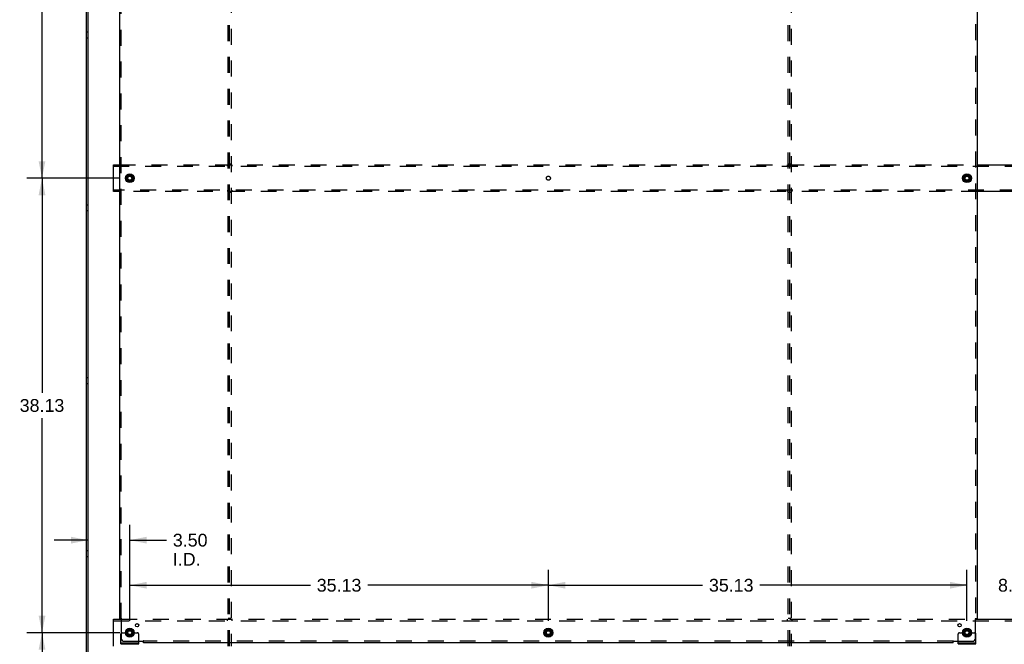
# Model space of a CAD drawing. Header units: inches. Extents: x 0 to 243, y 0 to 157.
# Tile 11 of 27: x 72 to 154, y 53 to 105. Entities that reach past the tile are written whole.
import ezdxf

# ---------------------------------------------------------------- set-up
doc = ezdxf.new("R2010")
doc.units = ezdxf.units.IN
doc.header["$LTSCALE"] = 13.357143
doc.header["$MEASUREMENT"] = 0
doc.linetypes.add('DOT', pattern=[0.2, 0.1, -0.1])
doc.linetypes.add('HIDDEN', pattern=[0.2, 0.1, -0.1])
doc.layers.get('0').update_dxf_attribs({"linetype": 'CONTINUOUS'})
for name, color, linetype in [('DEFAULT_2', 8, 'HIDDEN'), ('DIMENSIONS', 7, 'CONTINUOUS'), ('SUBPANELS', 7, 'CONTINUOUS')]:
    doc.layers.add(name, color=color, linetype=linetype)
doc.styles.get("Standard").update_dxf_attribs({"font": 'arial.ttf'})
doc.dimstyles.new('DIMSTYLE_1', dxfattribs={"dimtxt": 1.071429, "dimasz": 1.428571, "dimexe": 0.09, "dimexo": 0.07, "dimgap": 0.0375, "dimtad": 0, "dimtih": 1, "dimtoh": 1, "dimzin": 4, "dimdsep": 46, "dimtxsty": 'Standard', "dimblk": '_FILLED', "dimblk1": '_FILLED', "dimblk2": '_FILLED', "dimcen": 0.09, "dimazin": 1, "dimtfac": 1, "dimtdec": 3, "dimtofl": 0, "dimtmove": 0, "dimatfit": 3, "dimldrblk": '_FILLED', "dimfxl": 0, "dimtolj": 1, "dimtzin": 4, "dimarcsym": 0})

# ---------------------------------------------------------------- blocks, each defined once
blk = doc.blocks.new('_FILLED')
at = {"color": 0, "linetype": 'ByBlock'}
blk.add_solid([(0, 0), (-1, 0.2), (-1, -0.2)], dxfattribs=at)
blk = doc.blocks.new('*D6')
at = {"layer": 'DIMENSIONS', "color": 2, "linetype": 'Continuous'}
for p, q in [((79.957, 53.475), (72.141, 53.475)), ((73.427, 53.475), (73.427, 50.977)), ((73.427, 44.725), (73.427, 47.227)), ((76.228, 44.725), (72.141, 44.725))]:
    blk.add_line(p, q, dxfattribs=at)
at = {"layer": 'DIMENSIONS', "color": 2, "linetype": 'Continuous', "xscale": 1.4285714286, "yscale": 1.4285714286, "zscale": 1.4285714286}
for p, rotation in [((73.427, 53.475), 90), ((73.427, 44.725), 270)]:
    blk.add_blockref('_FILLED', p, dxfattribs=dict(at, rotation=rotation))
at = {"layer": 'DIMENSIONS', "color": 2, "linetype": 'Continuous', "insert": (73.427, 50.441), "char_height": 1.0714, "width": 2.91158, "attachment_point": 2, "line_spacing_factor": 0.9}
blk.add_mtext('8.75\\PI.D.', dxfattribs=at)
blk = doc.blocks.new('*D7')
at = {"layer": 'DIMENSIONS', "color": 2, "linetype": 'Continuous'}
for p, q in [((79.957, 91.6), (72.141, 91.6)), ((73.427, 91.6), (73.427, 73.609)), ((73.427, 53.475), (73.427, 71.466)), ((79.957, 53.475), (72.141, 53.475))]:
    blk.add_line(p, q, dxfattribs=at)
at = {"layer": 'DIMENSIONS', "color": 2, "linetype": 'Continuous', "xscale": 1.4285714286, "yscale": 1.4285714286, "zscale": 1.4285714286}
for p, rotation in [((73.427, 91.6), 90), ((73.427, 53.475), 270)]:
    blk.add_blockref('_FILLED', p, dxfattribs=dict(at, rotation=rotation))
at = {"layer": 'DIMENSIONS', "color": 2, "linetype": 'Continuous', "insert": (73.427, 73.073), "char_height": 1.0714, "width": 3.74403, "attachment_point": 2, "line_spacing_factor": 0.9}
blk.add_mtext('38.13', dxfattribs=at)
blk = doc.blocks.new('*D8')
at = {"layer": 'DIMENSIONS', "color": 2, "linetype": 'Continuous'}
for p, q in [((79.957, 129.725), (72.141, 129.725)), ((73.427, 129.725), (73.427, 111.734)), ((73.427, 91.6), (73.427, 109.591)), ((79.957, 91.6), (72.141, 91.6))]:
    blk.add_line(p, q, dxfattribs=at)
at = {"layer": 'DIMENSIONS', "color": 2, "linetype": 'Continuous', "xscale": 1.4285714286, "yscale": 1.4285714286, "zscale": 1.4285714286}
for p, rotation in [((73.427, 129.725), 90), ((73.427, 91.6), 270)]:
    blk.add_blockref('_FILLED', p, dxfattribs=dict(at, rotation=rotation))
at = {"layer": 'DIMENSIONS', "color": 2, "linetype": 'Continuous', "insert": (73.427, 111.198), "char_height": 1.0714, "width": 3.74403, "attachment_point": 2, "line_spacing_factor": 0.9}
blk.add_mtext('38.13', dxfattribs=at)
blk = doc.blocks.new('*D13')
at = {"layer": 'DIMENSIONS', "color": 2, "linetype": 'Continuous'}
for p, q in [((80.791, 54.475), (80.791, 62.523)), ((77.291, 61.237), (74.434, 61.237)), ((80.791, 61.237), (83.868, 61.237))]:
    blk.add_line(p, q, dxfattribs=at)
at = {"layer": 'DIMENSIONS', "color": 2, "linetype": 'Continuous', "xscale": 1.4285714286, "yscale": 1.4285714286, "zscale": 1.4285714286}
blk.add_blockref('_FILLED', (77.291, 61.237), dxfattribs=at)
at = {"layer": 'DIMENSIONS', "color": 2, "linetype": 'Continuous', "xscale": 1.4285714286, "yscale": 1.4285714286, "zscale": 1.4285714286, "rotation": 180}
blk.add_blockref('_FILLED', (80.791, 61.237), dxfattribs=at)
at = {"layer": 'DIMENSIONS', "color": 2, "linetype": 'Continuous', "insert": (84.404, 61.773), "char_height": 1.0714, "width": 2.91158, "attachment_point": 1, "line_spacing_factor": 0.9}
blk.add_mtext('3.50\\PI.D.', dxfattribs=at)
blk = doc.blocks.new('*D16')
at = {"layer": 'DIMENSIONS', "color": 2, "linetype": 'Continuous'}
for p, q in [((151.041, 54.475), (151.041, 58.741)), ((159.166, 54.475), (159.166, 58.741)), ((151.041, 57.455), (148.184, 57.455)), ((159.166, 57.455), (162.023, 57.455))]:
    blk.add_line(p, q, dxfattribs=at)
at = {"layer": 'DIMENSIONS', "color": 2, "linetype": 'Continuous', "xscale": 1.4285714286, "yscale": 1.4285714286, "zscale": 1.4285714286}
blk.add_blockref('_FILLED', (151.041, 57.455), dxfattribs=at)
at = {"layer": 'DIMENSIONS', "color": 2, "linetype": 'Continuous', "xscale": 1.4285714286, "yscale": 1.4285714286, "zscale": 1.4285714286, "rotation": 180}
blk.add_blockref('_FILLED', (159.166, 57.455), dxfattribs=at)
at = {"layer": 'DIMENSIONS', "color": 2, "linetype": 'Continuous', "insert": (155.103, 57.991), "char_height": 1.0714, "width": 2.91158, "attachment_point": 2, "line_spacing_factor": 0.9}
blk.add_mtext('8.13', dxfattribs=at)
blk = doc.blocks.new('*D17')
at = {"layer": 'DIMENSIONS', "color": 2, "linetype": 'Continuous'}
for p, q in [((80.791, 54.475), (80.791, 58.741)), ((115.916, 54.475), (115.916, 58.741)), ((80.791, 57.455), (95.946, 57.455)), ((115.916, 57.455), (100.761, 57.455))]:
    blk.add_line(p, q, dxfattribs=at)
at = {"layer": 'DIMENSIONS', "color": 2, "linetype": 'Continuous', "xscale": 1.4285714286, "yscale": 1.4285714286, "zscale": 1.4285714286, "rotation": 180}
blk.add_blockref('_FILLED', (80.791, 57.455), dxfattribs=at)
at = {"layer": 'DIMENSIONS', "color": 2, "linetype": 'Continuous', "xscale": 1.4285714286, "yscale": 1.4285714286, "zscale": 1.4285714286}
blk.add_blockref('_FILLED', (115.916, 57.455), dxfattribs=at)
at = {"layer": 'DIMENSIONS', "color": 2, "linetype": 'Continuous', "insert": (98.353, 57.991), "char_height": 1.0714, "width": 3.74403, "attachment_point": 2, "line_spacing_factor": 0.9}
blk.add_mtext('35.13', dxfattribs=at)
blk = doc.blocks.new('*D18')
at = {"layer": 'DIMENSIONS', "color": 2, "linetype": 'Continuous'}
for p, q in [((115.916, 54.475), (115.916, 58.741)), ((151.041, 54.475), (151.041, 58.741)), ((115.916, 57.455), (128.853, 57.455)), ((151.041, 57.455), (133.668, 57.455))]:
    blk.add_line(p, q, dxfattribs=at)
at = {"layer": 'DIMENSIONS', "color": 2, "linetype": 'Continuous', "xscale": 1.4285714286, "yscale": 1.4285714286, "zscale": 1.4285714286, "rotation": 180}
blk.add_blockref('_FILLED', (115.916, 57.455), dxfattribs=at)
at = {"layer": 'DIMENSIONS', "color": 2, "linetype": 'Continuous', "xscale": 1.4285714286, "yscale": 1.4285714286, "zscale": 1.4285714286}
blk.add_blockref('_FILLED', (151.041, 57.455), dxfattribs=at)
at = {"layer": 'DIMENSIONS', "color": 2, "linetype": 'Continuous', "insert": (131.261, 57.991), "char_height": 1.0714, "width": 3.74403, "attachment_point": 2, "line_spacing_factor": 0.9}
blk.add_mtext('35.13', dxfattribs=at)

msp = doc.modelspace()

# ---------------------------------------------------------------- linework, layer by layer
at = {"color": 7, "linetype": 'Continuous'}
for p, q in [((77.166, 44.725), (77.166, 134.475)), ((77.291, 44.725), (77.291, 134.475)), ((79.416, 90.475), (79.416, 92.725)), ((79.416, 92.725), (79.947, 92.725)), ((151.885, 92.725), (158.322, 92.725)), ((80.513, 91.754), (80.513, 91.446)), ((80.518, 91.763), (80.786, 91.918)), ((80.796, 91.918), (81.063, 91.763)), ((81.068, 91.754), (81.068, 91.446)), ((150.763, 91.754), (150.763, 91.446)), ((150.768, 91.763), (151.036, 91.918)), ((151.046, 91.918), (151.313, 91.763)), ((151.318, 91.754), (151.318, 91.446)), ((80.786, 91.283), (80.518, 91.437)), ((81.063, 91.437), (80.796, 91.283)), ((151.036, 91.283), (150.768, 91.437)), ((151.313, 91.437), (151.046, 91.283)), ((79.947, 90.475), (79.416, 90.475)), ((158.322, 90.475), (151.885, 90.475)), ((79.416, 52.35), (79.416, 54.6)), ((79.416, 54.6), (80.068, 54.6)), ((151.764, 54.6), (158.443, 54.6)), ((80.518, 53.638), (80.786, 53.793)), ((80.796, 53.793), (81.063, 53.638)), ((115.643, 53.638), (115.911, 53.793)), ((115.921, 53.793), (116.188, 53.638)), ((150.768, 53.638), (151.036, 53.793)), ((151.046, 53.793), (151.313, 53.638)), ((80.513, 53.629), (80.513, 53.321)), ((80.786, 53.158), (80.518, 53.312)), ((81.063, 53.312), (80.796, 53.158)), ((81.068, 53.629), (81.068, 53.321)), ((115.638, 53.629), (115.638, 53.321)), ((115.911, 53.158), (115.643, 53.312)), ((116.188, 53.312), (115.921, 53.158)), ((116.193, 53.629), (116.193, 53.321)), ((150.763, 53.629), (150.763, 53.321)), ((151.036, 53.158), (150.768, 53.312)), ((151.313, 53.312), (151.046, 53.158)), ((151.318, 53.629), (151.318, 53.321)), ((80.041, 52.527), (80.041, 52.631)), ((80.041, 52.527), (81.541, 52.527)), ((81.541, 52.527), (81.541, 52.631)), ((150.291, 52.527), (150.291, 52.631)), ((150.291, 52.527), (151.791, 52.527)), ((151.791, 52.527), (151.791, 52.631))]:
    msp.add_line(p, q, dxfattribs=at)
at = {"color": 3, "linetype": 'Continuous'}
for p, q in [((80.041, 52.631), (80.041, 53.35)), ((151.791, 52.631), (151.791, 53.35)), ((80.041, 52.631), (81.541, 52.631)), ((81.541, 52.631), (81.541, 52.756)), ((150.291, 52.631), (150.291, 52.756)), ((150.291, 52.631), (151.791, 52.631))]:
    msp.add_line(p, q, dxfattribs=at)
at = {"color": 7, "linetype": 'Continuous'}
for centre, radius in [((80.791, 91.6), 0.372), ((80.791, 91.6), 0.356), ((80.791, 91.6), 0.204), ((80.791, 91.6), 0.183), ((80.791, 91.6), 0.183), ((151.041, 91.6), 0.372), ((151.041, 91.6), 0.356), ((151.041, 91.6), 0.204), ((151.041, 91.6), 0.183), ((151.041, 91.6), 0.183), ((80.791, 53.475), 0.372), ((80.791, 53.475), 0.356), ((115.916, 53.475), 0.372), ((115.916, 53.475), 0.356), ((151.041, 53.475), 0.372), ((151.041, 53.475), 0.356), ((80.791, 53.475), 0.204), ((80.791, 53.475), 0.183), ((80.791, 53.475), 0.183), ((115.916, 53.475), 0.204), ((115.916, 53.475), 0.183), ((115.916, 53.475), 0.183), ((151.041, 53.475), 0.204), ((151.041, 53.475), 0.183), ((151.041, 53.475), 0.183)]:
    msp.add_circle(centre, radius, dxfattribs=at)
for centre, start, end in [((80.523, 91.754), 120.01085, 179.98765), ((80.791, 91.909), 60, 119.98732), ((81.058, 91.754), 0, 60), ((150.773, 91.754), 120.01085, 179.98765), ((151.041, 91.909), 60.01171, 119.98732), ((151.308, 91.754), 0.01128, 59.98796), ((80.523, 91.446), 180.01128, 239.98796), ((80.791, 91.291), 240.01171, 300), ((81.058, 91.446), 300, 360), ((150.773, 91.446), 180.01128, 239.98796), ((151.041, 91.291), 240.01171, 300), ((151.308, 91.446), 300, 360), ((80.791, 53.784), 60, 119.98732), ((115.916, 53.784), 60, 119.98732), ((151.041, 53.784), 60.01171, 119.98732), ((80.523, 53.629), 120.01085, 179.98765), ((80.523, 53.321), 180.01128, 239.98796), ((80.791, 53.166), 240.01171, 300), ((81.058, 53.629), 0, 60), ((81.058, 53.321), 300, 360), ((115.648, 53.629), 120.01085, 179.98765), ((115.648, 53.321), 180.01128, 239.98796), ((115.916, 53.166), 240.01171, 300), ((116.183, 53.629), 0, 60), ((116.183, 53.321), 300, 360), ((150.773, 53.629), 120.01085, 179.98765), ((150.773, 53.321), 180.01128, 239.98796), ((151.041, 53.166), 240.01171, 300), ((151.308, 53.629), 0.01128, 59.98796), ((151.308, 53.321), 300, 360)]:
    msp.add_arc(centre, 0.01, start, end, dxfattribs=at)
at = {"color": 3, "linetype": 'Continuous'}
for centre, start, end in [((80.166, 53.35), 138.70205, 180), ((151.666, 53.35), 0, 41.29795)]:
    msp.add_arc(centre, 0.125, start, end, dxfattribs=at)
at = {"layer": 'DEFAULT_2', "color": 8, "linetype": 'HIDDEN'}
for p, q in [((89.041, 52.35), (89.041, 130.85)), ((89.166, 52.35), (89.166, 130.85)), ((89.291, 130.85), (89.291, 52.35)), ((136.041, 52.35), (136.041, 130.85)), ((136.166, 52.35), (136.166, 130.85)), ((136.291, 130.85), (136.291, 52.35)), ((77.291, 103.85), (77.166, 103.85)), ((77.291, 103.35), (77.166, 103.35)), ((79.416, 92.6), (192.541, 92.6)), ((79.947, 92.725), (151.885, 92.725)), ((88.978, 92.6), (88.978, 92.725)), ((89.291, 92.788), (89.041, 92.788)), ((89.353, 92.725), (89.353, 92.6)), ((135.978, 92.6), (135.978, 92.725)), ((136.291, 92.788), (136.041, 92.788)), ((136.353, 92.725), (136.353, 92.6)), ((192.541, 90.6), (79.416, 90.6)), ((151.885, 90.475), (79.947, 90.475)), ((88.978, 90.6), (88.978, 90.475)), ((89.291, 90.413), (89.041, 90.413)), ((89.353, 90.6), (89.353, 90.475)), ((135.978, 90.6), (135.978, 90.475)), ((136.291, 90.413), (136.041, 90.413)), ((136.353, 90.6), (136.353, 90.475)), ((77.291, 89.35), (77.166, 89.35)), ((77.291, 88.85), (77.166, 88.85)), ((77.291, 74.85), (77.166, 74.85)), ((77.291, 74.35), (77.166, 74.35)), ((77.291, 60.35), (77.166, 60.35)), ((77.291, 59.85), (77.166, 59.85)), ((80.068, 54.6), (151.764, 54.6)), ((88.978, 54.475), (88.978, 54.6)), ((89.291, 54.663), (89.041, 54.663)), ((89.353, 54.6), (89.353, 54.475)), ((135.978, 54.475), (135.978, 54.6)), ((136.291, 54.663), (136.041, 54.663)), ((136.353, 54.6), (136.353, 54.475)), ((79.416, 54.475), (192.541, 54.475)), ((80.166, 53.475), (80.255, 53.475)), ((80.255, 53.475), (80.316, 53.475)), ((80.316, 53.475), (80.616, 53.475)), ((80.966, 53.475), (81.416, 53.475)), ((81.541, 52.756), (81.541, 53.35)), ((150.291, 52.756), (150.291, 53.35)), ((150.416, 53.475), (150.505, 53.475)), ((150.505, 53.475), (150.566, 53.475)), ((150.566, 53.475), (150.866, 53.475)), ((151.216, 53.475), (151.666, 53.475)), ((80.288, 52.527), (80.288, 52.631)), ((80.544, 52.527), (80.544, 52.631)), ((81.038, 52.527), (81.038, 52.631)), ((81.294, 52.527), (81.294, 52.631)), ((150.538, 52.527), (150.538, 52.631)), ((150.794, 52.527), (150.794, 52.631)), ((151.288, 52.527), (151.288, 52.631)), ((151.544, 52.527), (151.544, 52.631))]:
    msp.add_line(p, q, dxfattribs=at)
for centre, radius in [((80.791, 91.6), 0.318), ((80.791, 91.6), 0.166), ((151.041, 91.6), 0.318), ((151.041, 91.6), 0.166), ((80.791, 53.475), 0.318), ((115.916, 53.475), 0.318), ((151.041, 53.475), 0.318), ((80.791, 53.475), 0.166), ((115.916, 53.475), 0.166), ((151.041, 53.475), 0.166)]:
    msp.add_circle(centre, radius, dxfattribs=at)
at = {"layer": 'DEFAULT_2', "color": 8, "linetype": 'DOT'}
for centre in [(80.791, 91.6), (115.916, 91.6), (151.041, 91.6), (80.791, 53.475), (115.916, 53.475), (151.041, 53.475)]:
    msp.add_circle(centre, 0.17, dxfattribs=at)
at = {"layer": 'DEFAULT_2', "color": 8, "linetype": 'HIDDEN'}
for centre, radius, start, end in [((80.166, 53.35), 0.125, 90, 138.70205), ((80.791, 53.475), 0.175, 180, 360), ((81.416, 53.35), 0.125, 0, 90), ((150.416, 53.35), 0.125, 90, 180), ((151.041, 53.475), 0.175, 180, 360), ((151.666, 53.35), 0.125, 41.29795, 90)]:
    msp.add_arc(centre, radius, start, end, dxfattribs=at)
at = {"layer": 'SUBPANELS', "color": 3, "linetype": 'Continuous'}
for p, q in [((79.947, 54.631), (79.947, 128.569)), ((151.885, 128.569), (151.885, 54.631)), ((79.947, 54.631), (80.033, 54.631)), ((80.053, 54.614), (80.06, 54.607)), ((80.072, 54.596), (80.072, 53.006)), ((151.76, 53.006), (151.76, 54.596)), ((151.885, 54.631), (151.798, 54.631)), ((80.322, 52.756), (81.912, 52.756)), ((81.947, 52.631), (81.947, 52.718)), ((149.885, 52.631), (81.947, 52.631)), ((149.885, 52.631), (149.885, 52.718)), ((149.902, 52.738), (149.909, 52.745)), ((149.92, 52.756), (151.51, 52.756))]:
    msp.add_line(p, q, dxfattribs=at)
at = {"layer": 'SUBPANELS', "color": 8, "linetype": 'HIDDEN'}
for p, q in [((80.072, 54.631), (80.072, 128.569)), ((151.76, 128.569), (151.76, 54.631)), ((80.033, 54.631), (80.113, 54.631)), ((151.798, 54.631), (151.719, 54.631)), ((81.947, 52.718), (81.947, 52.797)), ((149.885, 52.756), (81.947, 52.756)), ((149.885, 52.718), (149.885, 52.797))]:
    msp.add_line(p, q, dxfattribs=at)
at = {"layer": 'SUBPANELS', "color": 3, "linetype": 'Continuous'}
for points in [[(80.033, 54.631), (80.036, 54.63), (80.038, 54.628), (80.04, 54.626), (80.043, 54.624), (80.045, 54.623), (80.046, 54.621), (80.048, 54.619), (80.05, 54.618), (80.052, 54.616), (80.053, 54.614)], [(80.06, 54.607), (80.062, 54.605), (80.064, 54.603), (80.067, 54.601), (80.068, 54.599), (80.07, 54.598), (80.072, 54.596)], [(151.773, 54.609), (151.771, 54.607), (151.769, 54.605), (151.767, 54.603), (151.765, 54.601), (151.763, 54.599), (151.761, 54.598), (151.76, 54.596)], [(151.798, 54.631), (151.796, 54.63), (151.793, 54.628), (151.791, 54.626), (151.789, 54.624), (151.787, 54.623), (151.785, 54.621), (151.783, 54.619), (151.782, 54.618), (151.78, 54.616), (151.778, 54.614), (151.773, 54.609)], [(81.925, 52.743), (81.923, 52.745), (81.921, 52.747), (81.919, 52.749), (81.917, 52.751), (81.915, 52.753), (81.913, 52.755), (81.912, 52.756)], [(81.947, 52.718), (81.945, 52.72), (81.943, 52.723), (81.942, 52.725), (81.94, 52.727), (81.938, 52.729), (81.937, 52.731), (81.935, 52.733), (81.933, 52.734), (81.932, 52.736), (81.93, 52.738), (81.925, 52.743)], [(149.885, 52.718), (149.886, 52.72), (149.888, 52.723), (149.89, 52.725), (149.892, 52.727), (149.893, 52.729), (149.895, 52.731), (149.897, 52.733), (149.898, 52.734), (149.9, 52.736), (149.902, 52.738)], [(149.909, 52.745), (149.911, 52.747), (149.913, 52.749), (149.915, 52.751), (149.917, 52.753), (149.918, 52.755), (149.92, 52.756)]]:
    msp.add_lwpolyline(points, dxfattribs=at)
at = {"layer": 'SUBPANELS', "color": 8, "linetype": 'HIDDEN'}
for points in [[(80.086, 54.606), (80.083, 54.604), (80.081, 54.602), (80.078, 54.601), (80.076, 54.599), (80.074, 54.598), (80.072, 54.596)], [(80.113, 54.631), (80.112, 54.629), (80.111, 54.627), (80.11, 54.626), (80.109, 54.624), (80.108, 54.622), (80.107, 54.621), (80.105, 54.619), (80.103, 54.617), (80.101, 54.616), (80.1, 54.614), (80.098, 54.613), (80.095, 54.611), (80.093, 54.61), (80.091, 54.609), (80.086, 54.606)], [(151.719, 54.631), (151.719, 54.629), (151.72, 54.627), (151.721, 54.626), (151.722, 54.624), (151.724, 54.622), (151.725, 54.621), (151.727, 54.619), (151.728, 54.617), (151.73, 54.616), (151.732, 54.614), (151.734, 54.613), (151.736, 54.611), (151.738, 54.61), (151.741, 54.609)], [(151.741, 54.609), (151.746, 54.606), (151.748, 54.604), (151.751, 54.602), (151.753, 54.601), (151.756, 54.599), (151.758, 54.598), (151.76, 54.596)], [(81.924, 52.775), (81.921, 52.77), (81.92, 52.767), (81.918, 52.765), (81.916, 52.763), (81.915, 52.76), (81.913, 52.758), (81.912, 52.756)], [(81.947, 52.797), (81.945, 52.796), (81.943, 52.796), (81.941, 52.795), (81.94, 52.794), (81.938, 52.792), (81.936, 52.791), (81.935, 52.789), (81.933, 52.788), (81.931, 52.786), (81.93, 52.784), (81.929, 52.782), (81.927, 52.78), (81.926, 52.777), (81.924, 52.775)], [(149.885, 52.797), (149.886, 52.796), (149.888, 52.796), (149.89, 52.795), (149.892, 52.794), (149.894, 52.792), (149.895, 52.791), (149.897, 52.789), (149.899, 52.788), (149.9, 52.786), (149.902, 52.784), (149.903, 52.782), (149.904, 52.78), (149.906, 52.777), (149.907, 52.775), (149.91, 52.77)], [(149.91, 52.77), (149.912, 52.767), (149.913, 52.765), (149.915, 52.763), (149.917, 52.76), (149.918, 52.758), (149.92, 52.756)]]:
    msp.add_lwpolyline(points, dxfattribs=at)
for centre in [(80.791, 91.6), (151.041, 91.6), (80.791, 53.475), (115.916, 53.475), (151.041, 53.475)]:
    msp.add_circle(centre, 0.25, dxfattribs=at)
at = {"layer": 'SUBPANELS', "color": 3, "linetype": 'Continuous'}
for centre in [(81.409, 54.094), (150.422, 54.094)]:
    msp.add_circle(centre, 0.141, dxfattribs=at)
for centre, start, end in [((80.322, 53.006), 180, 270), ((151.51, 53.006), 270, 360)]:
    msp.add_arc(centre, 0.25, start, end, dxfattribs=at)

# ---------------------------------------------------------------- dimensions: what is measured, and where the dimension line sits
at = {"layer": 'DIMENSIONS', "color": 2, "linetype": 'Continuous'}
dim = msp.add_linear_dim(base=(80.791, 61.237), p1=(77.291, 131.1), p2=(80.791, 54.405), text='<>\\PI.D.', dimstyle='DIMSTYLE_1', dxfattribs=at)
dim.commit()
dim.dimension.update_dxf_attribs({"geometry": '*D13', "text_midpoint": (85.86, 60.434), "dimtype": 160})
for base, p1, p2, angle, picture, middle in [((73.426619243, 91.600050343), (80.02676476, 129.725050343), (80.02676476, 91.600050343), 270, '*D8', (73.424345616, 110.656571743)), ((73.426619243, 53.475050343), (80.02676476, 91.600050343), (80.02676476, 53.475050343), 270, '*D7', (73.424345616, 72.53157632)), ((80.79076476, 57.455387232), (115.91576476, 54.405050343), (80.79076476, 54.405050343), 180, '*D17', (98.350991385, 57.449412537)), ((115.91576476, 57.455387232), (151.04076476, 54.405050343), (115.91576476, 54.405050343), 180, '*D18', (131.258445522, 57.449412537))]:
    dim = msp.add_linear_dim(base=base, p1=p1, p2=p2, angle=angle, dimstyle='DIMSTYLE_1', dxfattribs=at)
    dim.commit()
    dim.dimension.update_dxf_attribs({"geometry": picture, "text_midpoint": middle, "dimtype": 160})
dim = msp.add_linear_dim(base=(159.16576476, 57.455387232), p1=(151.04076476, 54.405050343), p2=(159.16576476, 54.405050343), dimstyle='DIMSTYLE_1', dxfattribs=at)
dim.commit()
dim.dimension.update_dxf_attribs({"geometry": '*D16', "text_midpoint": (155.097896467, 57.449412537), "dimtype": 160})
dim = msp.add_linear_dim(base=(73.427, 53.475), p1=(76.298, 44.725), p2=(80.027, 53.475), angle=90, text='<>\\PI.D.', dimstyle='DIMSTYLE_1', dxfattribs=at)
dim.commit()
dim.dimension.update_dxf_attribs({"geometry": '*D6', "text_midpoint": (73.427, 49.102), "dimtype": 160})

doc.saveas('drawing.dxf')
